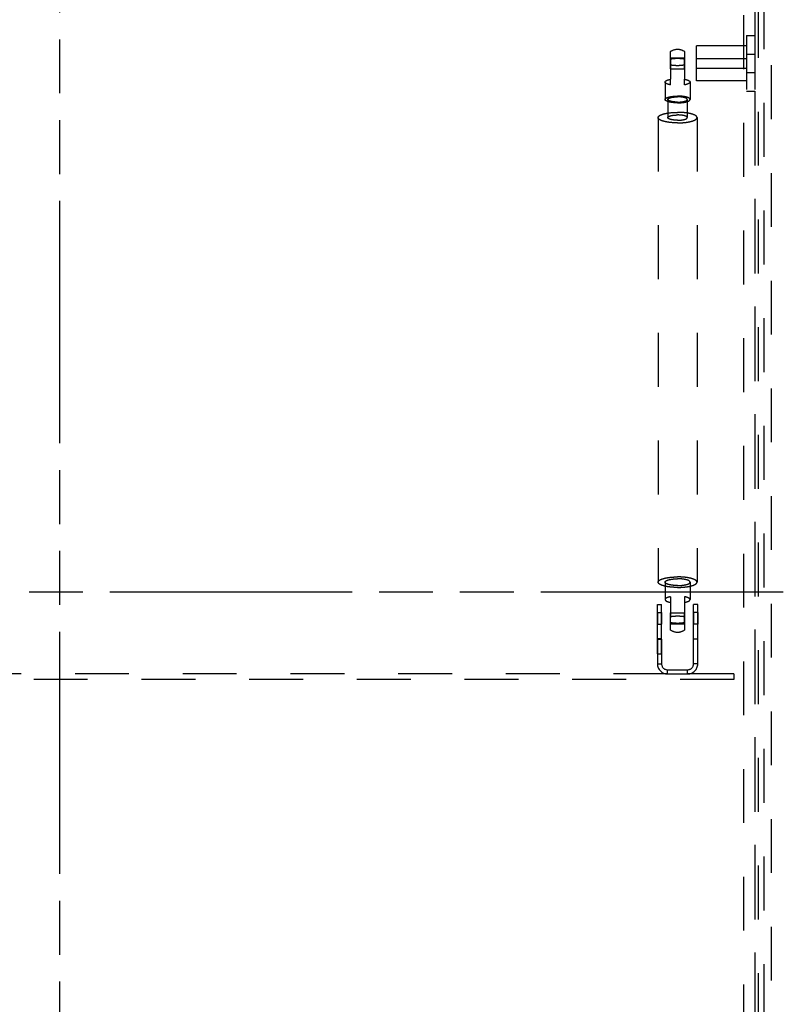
# Model space of a CAD drawing. Header units: millimetres. Extents: x 0 to 4200, y 0 to 5940.
# Tile 5 of 9: x 1389 to 1933, y 3344 to 4052. Entities that reach past the tile are written whole.
import ezdxf

# ---------------------------------------------------------------- set-up
doc = ezdxf.new("R2010")
doc.units = ezdxf.units.MM
doc.header["$LTSCALE"] = 387.2
doc.linetypes.add('HIDDEN', pattern=[0.2, 0.1, -0.1])
doc.linetypes.add('PHANTOM', pattern=[0.8, 0.45, -0.05, 0.1, -0.05, 0.1, -0.05])
for name, color, linetype in [('DEFAULT_2', 8, 'HIDDEN'), ('HATCHING_BL0', 7, 'CONTINUOUS'), ('HATCHING_BL1', 7, 'CONTINUOUS')]:
    doc.layers.add(name, color=color, linetype=linetype)

# ---------------------------------------------------------------- blocks, each defined once
blk = doc.blocks.new('HATCHING_BL0', base_point=(1432.44, 3501.44))
at = {"layer": 'HATCHING_BL0', "color": 7, "linetype": 'PHANTOM'}
blk.add_line((834.35, 3640.25), (2030.54, 3640.25), dxfattribs=at)
blk = doc.blocks.new('HATCHING_BL1', base_point=(1291.79, 3642.64))
at = {"layer": 'HATCHING_BL1', "color": 7, "linetype": 'PHANTOM'}
blk.add_line((1417.55, 4231.02), (1417.55, 3054.27), dxfattribs=at)

msp = doc.modelspace()

# ---------------------------------------------------------------- linework, layer by layer
at = {"layer": 'DEFAULT_2', "color": 8, "linetype": 'HIDDEN'}
for p, q in [((1929.55, 3128.25), (1929.55, 4152.25)), ((1923.99, 4146.69), (1923.99, 3133.81)), ((1923.99, 4146.69), (1923.99, 3133.81)), ((1917.55, 4140.25), (1917.55, 3140.25)), ((1917.55, 4140.25), (1917.55, 4040.25)), ((1920.05, 4140.25), (1920.05, 3140.25)), ((1920.05, 4140.25), (1920.05, 3140.25)), ((1909.55, 4132.25), (1909.55, 3148.25)), ((1911.55, 4040.25), (1911.55, 4000.25)), ((1911.55, 4040.25), (1917.55, 4040.25)), ((1917.55, 4040.25), (1917.55, 4000.25)), ((1911.55, 4032.75), (1875.55, 4032.75)), ((1875.55, 4023.7), (1875.55, 4032.75)), ((1911.55, 4032.75), (1911.55, 4020.25)), ((1857.05, 4024.25), (1857.05, 4028.7)), ((1857.05, 4024.25), (1867.05, 4024.25)), ((1857.05, 4024.1), (1857.05, 4024.25)), ((1857.05, 4024.24), (1857.05, 4024.25)), ((1857.05, 4024.1), (1857.05, 4024.24)), ((1857.05, 4023.24), (1857.05, 4024.1)), ((1857.05, 4023.24), (1857.05, 4024.1)), ((1857.05, 4016.25), (1857.05, 4023.24)), ((1857.05, 4023.24), (1857.05, 4008.79)), ((1867.05, 4028.7), (1867.05, 4024.25)), ((1867.05, 4024.25), (1867.05, 4024.24)), ((1867.05, 4024.1), (1867.05, 4024.25)), ((1867.05, 4024.24), (1867.05, 4024.1)), ((1867.05, 4023.24), (1867.05, 4024.1)), ((1867.05, 4024.1), (1867.05, 4023.24)), ((1867.05, 4016.25), (1867.05, 4023.24)), ((1867.05, 4023.24), (1867.05, 4008.79)), ((1875.55, 4023.7), (1911.55, 4023.7)), ((1875.55, 4020.25), (1875.55, 4023.7)), ((1875.55, 4020.25), (1875.55, 4023.7)), ((1911.55, 4026.75), (1917.55, 4026.75)), ((1911.55, 4026.75), (1911.55, 4020.25)), ((1911.55, 4023.7), (1911.55, 4020.25)), ((1917.55, 4026.75), (1917.55, 4020.25)), ((1857.05, 4016.25), (1867.05, 4016.25)), ((1875.55, 4016.8), (1875.55, 4020.25)), ((1875.55, 4016.8), (1875.55, 4020.25)), ((1875.55, 4016.8), (1911.55, 4016.8)), ((1875.55, 4007.75), (1875.55, 4016.8)), ((1911.55, 4020.25), (1911.55, 4016.8)), ((1911.55, 4020.25), (1911.55, 4007.75)), ((1911.55, 4020.25), (1911.55, 4013.75)), ((1917.55, 4020.25), (1917.55, 4013.75)), ((1857.05, 4004.75), (1857.05, 4008.79)), ((1867.05, 4004.75), (1867.05, 4008.79)), ((1911.55, 4013.75), (1917.55, 4013.75)), ((1853.05, 4006.77), (1853.05, 3994.26)), ((1871.05, 4006.77), (1871.05, 3994.26)), ((1911.55, 4007.75), (1875.55, 4007.75)), ((1855.05, 3994.26), (1855.05, 3984.49)), ((1869.05, 3994.26), (1869.05, 3984.49)), ((1911.55, 4000.25), (1917.55, 4000.25)), ((1917.55, 4000.25), (1917.55, 3320.25)), ((1848.05, 3981.21), (1848.05, 3647.12)), ((1855.05, 3984.49), (1855.05, 3981.21)), ((1869.05, 3984.49), (1869.05, 3981.21)), ((1876.05, 3981.21), (1876.05, 3647.12)), ((1853.05, 3647.12), (1853.05, 3634.6)), ((1871.05, 3647.12), (1871.05, 3634.6)), ((1857.05, 3636.62), (1857.05, 3622.18)), ((1867.05, 3636.62), (1867.05, 3622.18)), ((1847.55, 3625.37), (1847.55, 3631.12)), ((1847.55, 3631.12), (1850.55, 3631.12)), ((1850.55, 3625.37), (1850.55, 3631.12)), ((1873.55, 3625.37), (1873.55, 3631.12)), ((1876.55, 3631.12), (1873.55, 3631.12)), ((1876.55, 3625.37), (1876.55, 3631.12)), ((1847.55, 3616.87), (1847.55, 3625.37)), ((1847.55, 3625.37), (1847.55, 3616.87)), ((1847.55, 3625.37), (1850.55, 3625.37)), ((1850.55, 3616.87), (1850.55, 3625.37)), ((1850.55, 3625.37), (1850.55, 3616.87)), ((1857.05, 3625.12), (1867.05, 3625.12)), ((1857.05, 3624.97), (1857.05, 3625.12)), ((1857.05, 3622.18), (1857.05, 3624.97)), ((1857.05, 3617.12), (1857.05, 3622.18)), ((1857.05, 3612.67), (1857.05, 3622.18)), ((1867.05, 3624.97), (1867.05, 3625.12)), ((1867.05, 3622.18), (1867.05, 3624.97)), ((1867.05, 3617.12), (1867.05, 3622.18)), ((1867.05, 3622.18), (1867.05, 3612.67)), ((1873.55, 3616.87), (1873.55, 3625.37)), ((1873.55, 3625.37), (1873.55, 3616.87)), ((1876.55, 3625.37), (1873.55, 3625.37)), ((1876.55, 3616.87), (1876.55, 3625.37)), ((1876.55, 3625.37), (1876.55, 3616.87)), ((1847.55, 3606.62), (1847.55, 3616.87)), ((1847.55, 3616.87), (1850.55, 3616.87)), ((1850.55, 3606.62), (1850.55, 3616.87)), ((1857.05, 3617.12), (1867.05, 3617.12)), ((1873.55, 3606.12), (1873.55, 3616.87)), ((1876.55, 3616.87), (1873.55, 3616.87)), ((1876.55, 3606.12), (1876.55, 3616.87)), ((1847.55, 3606.12), (1847.55, 3606.62)), ((1847.55, 3606.12), (1847.55, 3606.62)), ((1847.55, 3606.62), (1850.55, 3606.62)), ((1847.55, 3606.12), (1847.55, 3588.37)), ((1847.55, 3606.12), (1850.55, 3606.12)), ((1850.55, 3606.12), (1847.55, 3606.12)), ((1847.55, 3595.62), (1847.55, 3606.12)), ((1850.55, 3606.12), (1850.55, 3606.62)), ((1850.55, 3606.12), (1850.55, 3606.62)), ((1850.55, 3606.12), (1850.55, 3588.37)), ((1850.55, 3595.62), (1850.55, 3606.12)), ((1873.55, 3588.37), (1873.55, 3606.12)), ((1876.55, 3606.12), (1873.55, 3606.12)), ((1876.55, 3606.12), (1873.55, 3606.12)), ((1876.55, 3588.37), (1876.55, 3606.12)), ((1847.55, 3595.62), (1850.55, 3595.62)), ((1847.55, 3588.37), (1850.55, 3588.37)), ((1854.8, 3584.12), (1869.3, 3584.12)), ((1854.8, 3581.12), (1854.8, 3584.12)), ((1869.3, 3581.12), (1869.3, 3584.12)), ((1876.55, 3588.37), (1873.55, 3588.37)), ((1902.55, 3577.12), (932.55, 3577.12)), ((1854.8, 3581.12), (984.8, 3581.12)), ((1854.8, 3581.12), (1869.3, 3581.12)), ((1902.55, 3581.12), (1869.3, 3581.12)), ((1902.55, 3581.12), (1902.55, 3577.12))]:
    msp.add_line(p, q, dxfattribs=at)
for centre, radius, start, end in [((1862.05, 4021.21), 9, 90, 123.749), ((1862.05, 4021.21), 9, 56.251, 90), ((1862.05, 3620.16), 9, 236.251, 270), ((1862.05, 3620.16), 9, 270, 303.749), ((1854.8, 3588.37), 7.25, 180, 270), ((1854.8, 3588.37), 4.25, 180, 270), ((1869.3, 3588.37), 7.25, 270, 360), ((1869.3, 3588.37), 4.25, 270, 360)]:
    msp.add_arc(centre, radius, start, end, dxfattribs=at)
for points, knots in [([(1862.05, 4023.65), (1861.61, 4023.65), (1859.94, 4023.61), (1858.26, 4023.46), (1857.05, 4023.24)], [0, 0, 0, 0, 0.263097, 1, 1, 1, 1]), ([(1867.05, 4023.24), (1866.67, 4023.31), (1865.01, 4023.55), (1863.33, 4023.65), (1862.05, 4023.65)], [0, 0, 0, 0, 0.232154, 1, 1, 1, 1]), ([(1857.05, 4019.19), (1857.43, 4019.12), (1859.09, 4018.87), (1860.76, 4018.78), (1862.05, 4018.78)], [0, 0, 0, 0, 0.232154, 1, 1, 1, 1]), ([(1862.05, 4018.78), (1862.49, 4018.78), (1864.16, 4018.82), (1865.83, 4018.97), (1867.05, 4019.19)], [0, 0, 0, 0, 0.263097, 1, 1, 1, 1]), ([(1853.05, 4006.77), (1853.05, 4006.99), (1853.25, 4007.34), (1853.67, 4007.67), (1854.35, 4008.07), (1855.49, 4008.47), (1856.49, 4008.69), (1857.05, 4008.79)], [0, 0, 0, 0, 0.138384, 0.231732, 0.345438, 0.634978, 1, 1, 1, 1]), ([(1867.05, 4008.79), (1867.61, 4008.69), (1868.61, 4008.47), (1869.75, 4008.07), (1870.43, 4007.67), (1870.85, 4007.34), (1871.05, 4006.99), (1871.05, 4006.77)], [0, 0, 0, 0, 0.365022, 0.654562, 0.768268, 0.861616, 1, 1, 1, 1]), ([(1857.05, 4004.75), (1856.49, 4004.85), (1855.49, 4005.08), (1854.35, 4005.48), (1853.67, 4005.87), (1853.25, 4006.2), (1853.05, 4006.56), (1853.05, 4006.77)], [0, 0, 0, 0, 0.365022, 0.654562, 0.768268, 0.861616, 1, 1, 1, 1]), ([(1871.05, 4006.77), (1871.05, 4006.56), (1870.85, 4006.2), (1870.43, 4005.87), (1869.75, 4005.48), (1868.61, 4005.08), (1867.61, 4004.85), (1867.05, 4004.75)], [0, 0, 0, 0, 0.138384, 0.231732, 0.345438, 0.634978, 1, 1, 1, 1]), ([(1853.05, 3994.26), (1853.05, 3994.64), (1853.67, 3995.22), (1854.63, 3995.65), (1855.75, 3996.02), (1857.1, 3996.3), (1859.22, 3996.61), (1860.9, 3996.69), (1862.05, 3996.69)], [0, 0, 0, 0, 0.119322, 0.215553, 0.337235, 0.481489, 0.643832, 1, 1, 1, 1]), ([(1855.05, 3992.73), (1854.76, 3992.83), (1854.24, 3993.02), (1853.6, 3993.39), (1853.17, 3993.78), (1853.05, 3994.11), (1853.05, 3994.26)], [0, 0, 0, 0, 0.348959, 0.626627, 0.836721, 1, 1, 1, 1]), ([(1855.05, 3994.26), (1855.05, 3994.56), (1855.53, 3995), (1856.27, 3995.34), (1857.54, 3995.75), (1859.49, 3996.06), (1861.15, 3996.15), (1862.05, 3996.15)], [0, 0, 0, 0, 0.119348, 0.215599, 0.337307, 0.643755, 1, 1, 1, 1]), ([(1862.05, 3992.36), (1861.15, 3992.36), (1859.49, 3992.45), (1857.54, 3992.76), (1856.27, 3993.17), (1855.53, 3993.51), (1855.05, 3993.96), (1855.05, 3994.26)], [0, 0, 0, 0, 0.356245, 0.662693, 0.784401, 0.880652, 1, 1, 1, 1]), ([(1871.05, 3994.26), (1871.05, 3994.64), (1870.43, 3995.22), (1869.47, 3995.65), (1868.34, 3996.02), (1866.99, 3996.3), (1864.87, 3996.61), (1863.2, 3996.69), (1862.05, 3996.69)], [0, 0, 0, 0, 0.119322, 0.215553, 0.337235, 0.481489, 0.643832, 1, 1, 1, 1]), ([(1869.05, 3994.26), (1869.05, 3994.56), (1868.56, 3995), (1867.82, 3995.34), (1866.55, 3995.75), (1864.61, 3996.06), (1862.94, 3996.15), (1862.05, 3996.15)], [0, 0, 0, 0, 0.119348, 0.215599, 0.337307, 0.643755, 1, 1, 1, 1]), ([(1862.05, 3992.36), (1862.94, 3992.36), (1864.61, 3992.45), (1866.55, 3992.76), (1867.82, 3993.17), (1868.56, 3993.51), (1869.05, 3993.96), (1869.05, 3994.26)], [0, 0, 0, 0, 0.356245, 0.662693, 0.784401, 0.880652, 1, 1, 1, 1]), ([(1869.05, 3992.73), (1869.34, 3992.83), (1869.86, 3993.02), (1870.5, 3993.39), (1870.93, 3993.78), (1871.05, 3994.11), (1871.05, 3994.26)], [0, 0, 0, 0, 0.348959, 0.626627, 0.836721, 1, 1, 1, 1]), ([(1862.05, 3991.82), (1860.75, 3991.82), (1858.88, 3991.93), (1856.55, 3992.31), (1855.51, 3992.57), (1855.05, 3992.73)], [0, 0, 0, 0, 0.548798, 0.792032, 1, 1, 1, 1]), ([(1862.05, 3991.82), (1863.34, 3991.82), (1865.22, 3991.93), (1867.55, 3992.31), (1868.58, 3992.57), (1869.05, 3992.73)], [0, 0, 0, 0, 0.548798, 0.792032, 1, 1, 1, 1]), ([(1848.05, 3981.21), (1848.05, 3981.47), (1848.23, 3981.9), (1848.66, 3982.34), (1849.34, 3982.84), (1850.51, 3983.4), (1852.25, 3983.95), (1854.36, 3984.4), (1857.65, 3984.87), (1860.26, 3984.99), (1862.05, 3984.99)], [0, 0, 0, 0, 0.051936, 0.084404, 0.122755, 0.218611, 0.339818, 0.48351, 0.64522, 1, 1, 1, 1]), ([(1862.05, 3977.43), (1860.26, 3977.43), (1857.65, 3977.56), (1854.36, 3978.02), (1852.25, 3978.48), (1850.51, 3979.03), (1849.34, 3979.58), (1848.66, 3980.08), (1848.23, 3980.53), (1848.05, 3980.95), (1848.05, 3981.21)], [0, 0, 0, 0, 0.35478, 0.51649, 0.660182, 0.781389, 0.877245, 0.915596, 0.948064, 1, 1, 1, 1]), ([(1855.05, 3981.21), (1855.05, 3981.51), (1855.53, 3981.96), (1856.27, 3982.3), (1857.54, 3982.71), (1859.49, 3983.02), (1861.15, 3983.1), (1862.05, 3983.1)], [0, 0, 0, 0, 0.119348, 0.215599, 0.337307, 0.643755, 1, 1, 1, 1]), ([(1862.05, 3979.32), (1861.15, 3979.32), (1859.49, 3979.41), (1857.54, 3979.72), (1856.27, 3980.13), (1855.53, 3980.47), (1855.05, 3980.91), (1855.05, 3981.21)], [0, 0, 0, 0, 0.356245, 0.662693, 0.784401, 0.880652, 1, 1, 1, 1]), ([(1876.05, 3981.21), (1876.05, 3981.47), (1875.86, 3981.9), (1875.43, 3982.34), (1874.75, 3982.84), (1873.58, 3983.4), (1871.85, 3983.95), (1869.74, 3984.4), (1866.44, 3984.87), (1863.84, 3984.99), (1862.05, 3984.99)], [0, 0, 0, 0, 0.051936, 0.084404, 0.122755, 0.218611, 0.339818, 0.48351, 0.64522, 1, 1, 1, 1]), ([(1869.05, 3981.21), (1869.05, 3981.51), (1868.56, 3981.96), (1867.82, 3982.3), (1866.55, 3982.71), (1864.61, 3983.02), (1862.94, 3983.1), (1862.05, 3983.1)], [0, 0, 0, 0, 0.119348, 0.215599, 0.337307, 0.643755, 1, 1, 1, 1]), ([(1862.05, 3979.32), (1862.94, 3979.32), (1864.61, 3979.41), (1866.55, 3979.72), (1867.82, 3980.13), (1868.56, 3980.47), (1869.05, 3980.91), (1869.05, 3981.21)], [0, 0, 0, 0, 0.356245, 0.662693, 0.784401, 0.880652, 1, 1, 1, 1]), ([(1862.05, 3977.43), (1863.84, 3977.43), (1866.44, 3977.56), (1869.74, 3978.02), (1871.85, 3978.48), (1873.58, 3979.03), (1874.75, 3979.58), (1875.43, 3980.08), (1875.86, 3980.53), (1876.05, 3980.95), (1876.05, 3981.21)], [0, 0, 0, 0, 0.35478, 0.51649, 0.660182, 0.781389, 0.877245, 0.915596, 0.948064, 1, 1, 1, 1]), ([(1848.05, 3647.12), (1848.05, 3647.38), (1848.23, 3647.8), (1848.66, 3648.24), (1849.34, 3648.75), (1850.51, 3649.3), (1852.25, 3649.85), (1854.36, 3650.3), (1857.65, 3650.77), (1860.26, 3650.9), (1862.05, 3650.9)], [0, 0, 0, 0, 0.051936, 0.084404, 0.122755, 0.218611, 0.339818, 0.48351, 0.64522, 1, 1, 1, 1]), ([(1853.04, 3644.22), (1852.33, 3644.38), (1851.33, 3644.65), (1850.1, 3645.13), (1849, 3645.67), (1848.05, 3646.43), (1848.05, 3647.12)], [0, 0, 0, 0, 0.365577, 0.520234, 0.654804, 1, 1, 1, 1]), ([(1853.05, 3647.12), (1853.05, 3647.5), (1853.67, 3648.08), (1854.63, 3648.51), (1855.75, 3648.88), (1857.1, 3649.16), (1859.22, 3649.47), (1860.9, 3649.55), (1862.05, 3649.55)], [0, 0, 0, 0, 0.119322, 0.215553, 0.337235, 0.481489, 0.643832, 1, 1, 1, 1]), ([(1862.05, 3644.68), (1860.9, 3644.68), (1859.22, 3644.77), (1857.1, 3645.07), (1855.75, 3645.36), (1854.63, 3645.72), (1853.67, 3646.16), (1853.05, 3646.73), (1853.05, 3647.12)], [0, 0, 0, 0, 0.356168, 0.518511, 0.662765, 0.784447, 0.880678, 1, 1, 1, 1]), ([(1876.05, 3647.12), (1876.05, 3647.38), (1875.86, 3647.8), (1875.43, 3648.24), (1874.75, 3648.75), (1873.58, 3649.3), (1871.85, 3649.85), (1869.74, 3650.3), (1866.44, 3650.77), (1863.84, 3650.9), (1862.05, 3650.9)], [0, 0, 0, 0, 0.051936, 0.084404, 0.122755, 0.218611, 0.339818, 0.48351, 0.64522, 1, 1, 1, 1]), ([(1871.05, 3647.12), (1871.05, 3647.5), (1870.43, 3648.08), (1869.47, 3648.51), (1868.34, 3648.88), (1866.99, 3649.16), (1864.87, 3649.47), (1863.2, 3649.55), (1862.05, 3649.55)], [0, 0, 0, 0, 0.119322, 0.215553, 0.337235, 0.481489, 0.643832, 1, 1, 1, 1]), ([(1862.05, 3644.68), (1863.2, 3644.68), (1864.87, 3644.77), (1866.99, 3645.07), (1868.34, 3645.36), (1869.47, 3645.72), (1870.43, 3646.16), (1871.05, 3646.73), (1871.05, 3647.12)], [0, 0, 0, 0, 0.356168, 0.518511, 0.662765, 0.784447, 0.880678, 1, 1, 1, 1]), ([(1871.05, 3644.22), (1871.76, 3644.38), (1872.76, 3644.65), (1873.99, 3645.13), (1875.09, 3645.67), (1876.05, 3646.43), (1876.05, 3647.12)], [0, 0, 0, 0, 0.365577, 0.520234, 0.654804, 1, 1, 1, 1]), ([(1862.05, 3643.33), (1860.45, 3643.33), (1857.43, 3643.47), (1854.43, 3643.91), (1853.04, 3644.22)], [0, 0, 0, 0, 0.529417, 1, 1, 1, 1]), ([(1862.05, 3643.33), (1863.65, 3643.33), (1866.67, 3643.47), (1869.67, 3643.91), (1871.05, 3644.22)], [0, 0, 0, 0, 0.529417, 1, 1, 1, 1]), ([(1857.05, 3636.62), (1856.49, 3636.52), (1855.49, 3636.3), (1854.35, 3635.89), (1853.67, 3635.5), (1853.25, 3635.17), (1853.05, 3634.82), (1853.05, 3634.6)], [0, 0, 0, 0, 0.365022, 0.654562, 0.768268, 0.861616, 1, 1, 1, 1]), ([(1853.05, 3634.6), (1853.05, 3634.38), (1853.25, 3634.03), (1853.67, 3633.7), (1854.35, 3633.31), (1855.49, 3632.9), (1856.49, 3632.68), (1857.05, 3632.58)], [0, 0, 0, 0, 0.138384, 0.231732, 0.345438, 0.634978, 1, 1, 1, 1]), ([(1871.05, 3634.6), (1871.05, 3634.82), (1870.85, 3635.17), (1870.43, 3635.5), (1869.75, 3635.89), (1868.61, 3636.3), (1867.61, 3636.52), (1867.05, 3636.62)], [0, 0, 0, 0, 0.138384, 0.231732, 0.345438, 0.634978, 1, 1, 1, 1]), ([(1867.05, 3632.58), (1867.61, 3632.68), (1868.61, 3632.9), (1869.75, 3633.31), (1870.43, 3633.7), (1870.85, 3634.03), (1871.05, 3634.38), (1871.05, 3634.6)], [0, 0, 0, 0, 0.365022, 0.654562, 0.768268, 0.861616, 1, 1, 1, 1]), ([(1862.05, 3622.59), (1861.61, 3622.59), (1859.94, 3622.56), (1858.26, 3622.4), (1857.05, 3622.18)], [0, 0, 0, 0, 0.263097, 1, 1, 1, 1]), ([(1867.05, 3622.18), (1866.67, 3622.25), (1865.01, 3622.5), (1863.33, 3622.59), (1862.05, 3622.59)], [0, 0, 0, 0, 0.232154, 1, 1, 1, 1]), ([(1857.05, 3618.14), (1857.43, 3618.07), (1859.09, 3617.82), (1860.76, 3617.73), (1862.05, 3617.73)], [0, 0, 0, 0, 0.232154, 1, 1, 1, 1]), ([(1862.05, 3617.73), (1862.49, 3617.73), (1864.16, 3617.76), (1865.83, 3617.92), (1867.05, 3618.14)], [0, 0, 0, 0, 0.263097, 1, 1, 1, 1])]:
    msp.add_open_spline(points, degree=3, knots=knots, dxfattribs=at)

# ---------------------------------------------------------------- block references
at = {"layer": 'HATCHING_BL0'}
msp.add_blockref('HATCHING_BL0', (1432.44, 3501.44), dxfattribs=at)
at = {"layer": 'HATCHING_BL1'}
msp.add_blockref('HATCHING_BL1', (1291.79, 3642.64), dxfattribs=at)

doc.saveas('drawing.dxf')
